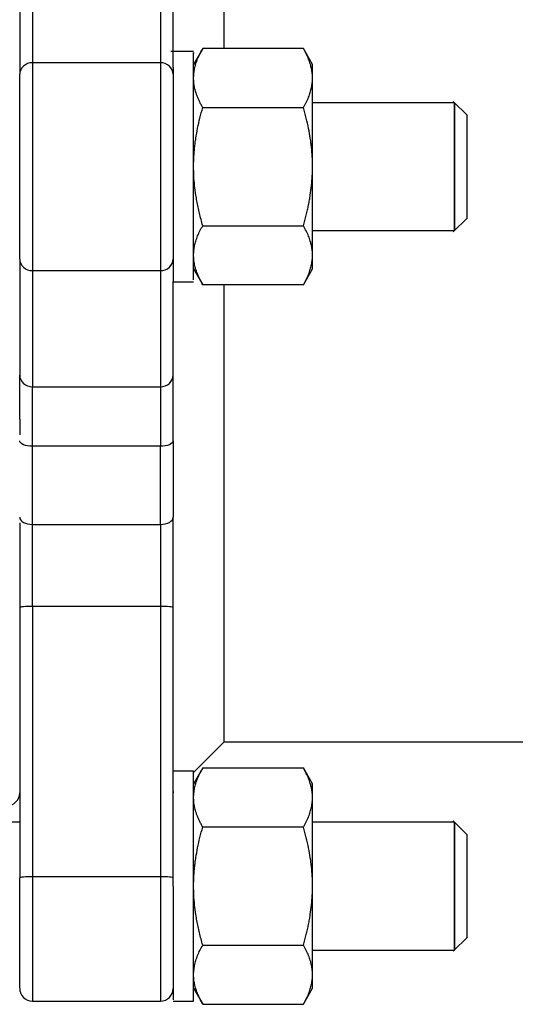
# Model space of a CAD drawing. Header units: millimetres. Extents: x -155 to 220, y -100 to 132.
# Tile 9 of 12: x 40 to 79, y -66 to 11. Entities that reach past the tile are written whole.
import ezdxf

# ---------------------------------------------------------------- set-up
doc = ezdxf.new("R2010")
doc.units = ezdxf.units.MM

msp = doc.modelspace()

# ---------------------------------------------------------------- linework, layer by layer
at = {"color": 7, "linetype": 'Continuous', "lineweight": 25}
for p, q in [((41, 17.22), (41, 8.134)), ((51, 17.22), (51, 8.134)), ((40, 16.316), (40, 7.23)), ((52, 8.995), (52, 16.316)), ((54.32, 9.246), (53.595, 7.991)), ((62.905, 7.991), (62.18, 9.246)), ((53.6, 9), (51.829, 9)), ((62.185, 9.238), (54.315, 9.238)), ((51, 8.134), (41, 8.134)), ((74, 5), (62.9, 5)), ((75.005, 3.995), (73.899, 5.101)), ((54.315, 4.619), (62.185, 4.619)), ((75, -4), (75, 0)), ((54.315, -4.619), (62.185, -4.619)), ((73.899, -5.101), (75.005, -3.995)), ((62.9, -5), (74, -5)), ((40, -7.23), (40, -16.316)), ((41, -8.134), (51, -8.134)), ((41, -8.134), (41, -17.22)), ((51, -8.134), (51, -17.22)), ((53.595, -7.991), (54.32, -9.246)), ((62.18, -9.246), (62.905, -7.991)), ((52, -16.316), (52, -8.995)), ((52, -9), (53.6, -9)), ((62.185, -9.238), (54.315, -9.238)), ((41, -17.22), (51, -17.22)), ((51, -21.881), (41, -21.881)), ((41, -27.994), (51, -27.994)), ((40, -34.486), (40, -55.642)), ((51, -34.404), (41, -34.404)), ((41, -34.404), (41, -55.561)), ((51, -34.404), (51, -55.561)), ((52, -51.533), (52, -34.486)), ((53.6, -47.4), (56, -45)), ((56, -45), (121, -45)), ((53.6, -47.292), (52, -47.292)), ((54.32, -47.045), (53.595, -48.3)), ((62.185, -47.054), (54.315, -47.054)), ((62.905, -48.3), (62.18, -47.045)), ((40, -51.292), (-40, -51.292)), ((74, -51.292), (62.9, -51.292)), ((75.005, -52.297), (73.899, -51.191)), ((62.185, -51.673), (54.315, -51.673)), ((51, -55.561), (41, -55.561)), ((53.6, -65.292), (53.6, -56.292)), ((75, -60.292), (75, -56.292)), ((73.899, -61.393), (75.005, -60.287)), ((54.315, -60.91), (62.185, -60.91)), ((62.9, -61.292), (74, -61.292)), ((53.595, -64.283), (54.32, -65.538)), ((62.18, -65.538), (62.905, -64.283)), ((41, -65.292), (51.005, -65.292)), ((52, -65.292), (53.6, -65.292)), ((54.315, -65.529), (62.185, -65.529))]:
    msp.add_line(p, q, dxfattribs=at)
for centre, start, end in [((39, -49), 270.01874, 0), ((41, -64.292), 180, 269.59457), ((51, -64.292), 270, 0)]:
    msp.add_arc(centre, 1, start, end, dxfattribs=at)
for points, knots in [([(56, 9.238), (56, 10.044), (56, 12.782), (56, 17.264), (56, 22.566), (56, 27.472), (56, 31.911), (56, 35.803), (56, 39.082), (56, 41.696), (56, 43.582), (56, 44.777), (56, 44.926), (56, 45)], [0, 0, 0, 0, 0.04006, 0.136054, 0.232048, 0.328042, 0.424036, 0.52003, 0.616024, 0.712018, 0.808012, 0.904006, 1, 1, 1, 1]), ([(52, 7.794), (52, 8.166), (52, 8.866), (52, 8.932), (52, 8.963)], [0, 0, 0, 0, 0.531877, 1, 1, 1, 1]), ([(53.6, 6.928), (53.601, 6.99), (53.603, 7.113), (53.618, 7.298), (53.642, 7.482), (53.676, 7.667), (53.72, 7.854), (53.794, 8.11), (53.911, 8.436), (54.091, 8.836), (54.239, 9.102), (54.315, 9.238)], [0, 0, 0, 0, 0.0791518, 0.1579014, 0.2366301, 0.3157119, 0.395509, 0.4763687, 0.6463658, 0.8202225, 1, 1, 1, 1]), ([(53.6, 7.794), (53.6, 8.34), (53.6, 9.068), (53.6, 8.891), (53.6, 8.847)], [0, 0, 0, 0, 0.750538, 1, 1, 1, 1]), ([(62.9, 6.928), (62.899, 6.989), (62.897, 7.111), (62.882, 7.294), (62.858, 7.479), (62.824, 7.664), (62.78, 7.851), (62.708, 8.105), (62.591, 8.43), (62.411, 8.831), (62.262, 9.1), (62.185, 9.238)], [0, 0, 0, 0, 0.077662, 0.155878, 0.234699, 0.31418, 0.39437, 0.475319, 0.642364, 0.817152, 1, 1, 1, 1]), ([(41, 8.134), (40.738, 8.134), (40.478, 8.036), (40.108, 7.702), (40, 7.467), (40, 7.23)], [0, 0, 0, 0, 0.5, 0.5, 1, 1, 1, 1]), ([(41, 8.134), (41, 7.771), (41, 7.301), (41, 6.179), (41, 5.528), (41, 4.098), (41, 3.318), (41, 1.693), (41, 0.846), (41, -0.846), (41, -1.693), (41, -3.318), (41, -4.098), (41, -5.528), (41, -6.179), (41, -7.301), (41, -7.771), (41, -8.134)], [0, 0, 0, 0, 0.125, 0.125, 0.25, 0.25, 0.375, 0.375, 0.5, 0.5, 0.625, 0.625, 0.75, 0.75, 0.875, 0.875, 1, 1, 1, 1]), ([(51, 8.134), (51, 7.771), (51, 7.301), (51, 6.179), (51, 5.528), (51, 4.098), (51, 3.318), (51, 1.693), (51, 0.846), (51, -0.846), (51, -1.693), (51, -3.318), (51, -4.098), (51, -5.528), (51, -6.179), (51, -7.301), (51, -7.771), (51, -8.134)], [0, 0, 0, 0, 0.125, 0.125, 0.25, 0.25, 0.375, 0.375, 0.5, 0.5, 0.625, 0.625, 0.75, 0.75, 0.875, 0.875, 1, 1, 1, 1]), ([(52, 7.23), (52, 7.467), (51.892, 7.702), (51.522, 8.036), (51.262, 8.134), (51, 8.134)], [0, 0, 0, 0, 0.5, 0.5, 1, 1, 1, 1]), ([(52, 7.794), (52, 7.214), (52, 6.053), (52, 3.426), (52, 0.487), (52, -2.52), (52, -5.255), (52, -7.395), (52, -8.771), (52, -8.896), (52, -8.956)], [0, 0, 0, 0, 0.126591, 0.253181, 0.379772, 0.506362, 0.632953, 0.759543, 0.886134, 1, 1, 1, 1]), ([(53.6, -8.847), (53.6, -8.848), (53.6, -8.85), (53.6, -7.292), (53.6, -4.627), (53.6, -1.199), (53.6, 2.375), (53.6, 5.676), (53.6, 7.088), (53.6, 7.794)], [0, 0, 0, 0, 0.100129, 0.250108, 0.400086, 0.550065, 0.700043, 0.850022, 1, 1, 1, 1]), ([(62.9, 6.928), (62.9, 7.277), (62.9, 7.547), (62.9, 7.908), (62.9, 8), (62.9, 8)], [0, 0, 0, 0, 0.5, 0.5, 1, 1, 1, 1]), ([(40, -7.23), (40, -7.189), (40, -7.106), (40, -6.972), (40, -6.829), (40, -6.679), (40, -6.519), (40, -6.352), (40, -6.176), (40, -5.809), (40, -5.204), (40, -4.292), (40, -3.297), (40, -2.235), (40, -1.129), (40, 0), (40, 1.128), (40, 2.234), (40, 3.296), (40, 4.292), (40, 5.204), (40, 5.876), (40, 6.355), (40, 6.682), (40, 6.978), (40, 7.146), (40, 7.23)], [0, 0, 0, 0, 0.015699, 0.031341, 0.046945, 0.06253, 0.078116, 0.093722, 0.109369, 0.125075, 0.187549, 0.250053, 0.312527, 0.375031, 0.437505, 0.50001, 0.562483, 0.624988, 0.687461, 0.749966, 0.812439, 0.874944, 0.90628, 0.937464, 0.968652, 1, 1, 1, 1]), ([(54.315, 4.619), (54.268, 4.701), (54.177, 4.863), (54.055, 5.105), (53.946, 5.344), (53.852, 5.582), (53.757, 5.863), (53.672, 6.188), (53.611, 6.558), (53.604, 6.805), (53.6, 6.928)], [0, 0, 0, 0, 0.108905, 0.215405, 0.319899, 0.422835, 0.52471, 0.684997, 0.842454, 1, 1, 1, 1]), ([(62.185, 4.619), (62.225, 4.688), (62.302, 4.825), (62.408, 5.03), (62.503, 5.232), (62.588, 5.429), (62.662, 5.624), (62.747, 5.877), (62.827, 6.189), (62.889, 6.56), (62.896, 6.806), (62.9, 6.928)], [0, 0, 0, 0, 0.092233, 0.182434, 0.270638, 0.356885, 0.441214, 0.523668, 0.685097, 0.843735, 1, 1, 1, 1]), ([(62.9, 0), (62.9, 0.698), (62.9, 1.396), (62.9, 2.745), (62.9, 3.395), (62.9, 4.605), (62.9, 5.163), (62.9, 6.151), (62.9, 6.579), (62.9, 6.928)], [0, 0, 0, 0, 0.25, 0.25, 0.5, 0.5, 0.75, 0.75, 1, 1, 1, 1]), ([(74, 0), (74, 0.654), (74, 1.309), (74, 2.518), (74, 3.073), (74, 3.998), (74, 4.369), (74, 4.87), (74, 5), (74, 5), (74, 4.87), (74, 4.369), (74, 3.998), (74, 3.073), (74, 2.518), (74, 1.309), (74, 0.654), (74, -0.654), (74, -1.309), (74, -2.518), (74, -3.073), (74, -3.998), (74, -4.369), (74, -4.87), (74, -5), (74, -5), (74, -4.87), (74, -4.369), (74, -3.998), (74, -3.073), (74, -2.518), (74, -1.309), (74, -0.654), (74, 0)], [0, 0, 0, 0, 0.0625, 0.0625, 0.125, 0.125, 0.1875, 0.1875, 0.25, 0.25, 0.3125, 0.3125, 0.375, 0.375, 0.4375, 0.4375, 0.5, 0.5, 0.5625, 0.5625, 0.625, 0.625, 0.6875, 0.6875, 0.75, 0.75, 0.8125, 0.8125, 0.875, 0.875, 0.9375, 0.9375, 1, 1, 1, 1]), ([(53.6, 0), (53.601, 0.124), (53.603, 0.371), (53.618, 0.74), (53.642, 1.109), (53.676, 1.479), (53.72, 1.851), (53.794, 2.363), (53.911, 3.017), (54.091, 3.815), (54.239, 4.348), (54.315, 4.619)], [0, 0, 0, 0, 0.079152, 0.157901, 0.23663, 0.315712, 0.395509, 0.476369, 0.646366, 0.820223, 1, 1, 1, 1]), ([(62.9, 0), (62.899, 0.121), (62.897, 0.365), (62.882, 0.732), (62.858, 1.101), (62.824, 1.472), (62.78, 1.845), (62.708, 2.353), (62.591, 3.004), (62.411, 3.805), (62.262, 4.343), (62.185, 4.619)], [0, 0, 0, 0, 0.0776624, 0.1558776, 0.2346992, 0.3141796, 0.3943697, 0.4753193, 0.6423617, 0.8171499, 1, 1, 1, 1]), ([(75, 0), (75, 0.524), (75, 1.047), (75, 2.014), (75, 2.458), (75, 3.199), (75, 3.495), (75, 3.896), (75, 4), (75, 4)], [0, 0, 0, 0, 0.25, 0.25, 0.5, 0.5, 0.75, 0.75, 1, 1, 1, 1]), ([(54.315, -4.619), (54.268, -4.455), (54.177, -4.131), (54.055, -3.646), (53.946, -3.167), (53.852, -2.693), (53.757, -2.13), (53.672, -1.48), (53.611, -0.739), (53.604, -0.246), (53.6, 0)], [0, 0, 0, 0, 0.108905, 0.215406, 0.319899, 0.422835, 0.52471, 0.684997, 0.842454, 1, 1, 1, 1]), ([(62.185, -4.619), (62.225, -4.48), (62.302, -4.206), (62.408, -3.796), (62.503, -3.393), (62.588, -2.998), (62.662, -2.609), (62.747, -2.103), (62.827, -1.479), (62.889, -0.737), (62.896, -0.244), (62.9, 0)], [0, 0, 0, 0, 0.092233, 0.182434, 0.270638, 0.356885, 0.441214, 0.523668, 0.685097, 0.843735, 1, 1, 1, 1]), ([(62.9, -6.928), (62.9, -6.579), (62.9, -6.151), (62.9, -5.163), (62.9, -4.605), (62.9, -3.395), (62.9, -2.745), (62.9, -1.396), (62.9, -0.698), (62.9, 0)], [0, 0, 0, 0, 0.25, 0.25, 0.5, 0.5, 0.75, 0.75, 1, 1, 1, 1]), ([(53.6, -6.928), (53.601, -6.866), (53.603, -6.743), (53.618, -6.558), (53.642, -6.373), (53.676, -6.188), (53.72, -6.002), (53.794, -5.747), (53.911, -5.42), (54.091, -5.02), (54.239, -4.754), (54.315, -4.619)], [0, 0, 0, 0, 0.079152, 0.157901, 0.23663, 0.315712, 0.395509, 0.476369, 0.646366, 0.820223, 1, 1, 1, 1]), ([(62.9, -6.928), (62.899, -6.868), (62.897, -6.746), (62.882, -6.562), (62.858, -6.378), (62.824, -6.192), (62.78, -6.005), (62.708, -5.751), (62.591, -5.426), (62.411, -5.026), (62.262, -4.757), (62.185, -4.619)], [0, 0, 0, 0, 0.077662, 0.155878, 0.234699, 0.31418, 0.39437, 0.475319, 0.642364, 0.817152, 1, 1, 1, 1]), ([(54.315, -9.238), (54.268, -9.156), (54.177, -8.994), (54.055, -8.751), (53.946, -8.512), (53.852, -8.275), (53.757, -7.993), (53.672, -7.668), (53.611, -7.297), (53.604, -7.051), (53.6, -6.928)], [0, 0, 0, 0, 0.108905, 0.215405, 0.319899, 0.422835, 0.52471, 0.684997, 0.842454, 1, 1, 1, 1]), ([(62.185, -9.238), (62.225, -9.168), (62.302, -9.031), (62.408, -8.826), (62.503, -8.625), (62.588, -8.427), (62.662, -8.233), (62.747, -7.98), (62.827, -7.668), (62.889, -7.296), (62.896, -7.05), (62.9, -6.928)], [0, 0, 0, 0, 0.092233, 0.182434, 0.270638, 0.356885, 0.441214, 0.523668, 0.685097, 0.843735, 1, 1, 1, 1]), ([(62.9, -8), (62.9, -8), (62.9, -7.908), (62.9, -7.547), (62.9, -7.277), (62.9, -6.928)], [0, 0, 0, 0, 0.5, 0.5, 1, 1, 1, 1]), ([(40, -7.23), (40, -7.467), (40.108, -7.702), (40.478, -8.036), (40.738, -8.134), (41, -8.134)], [0, 0, 0, 0, 0.5, 0.5, 1, 1, 1, 1]), ([(51, -8.134), (51.262, -8.134), (51.522, -8.036), (51.892, -7.702), (52, -7.467), (52, -7.23)], [0, 0, 0, 0, 0.5, 0.5, 1, 1, 1, 1]), ([(56, -45), (56, -44.926), (56, -44.777), (56, -43.582), (56, -41.696), (56, -39.082), (56, -35.803), (56, -31.911), (56, -27.472), (56, -22.566), (56, -17.264), (56, -12.782), (56, -10.044), (56, -9.238)], [0, 0, 0, 0, 0.095994, 0.191988, 0.287982, 0.383976, 0.47997, 0.575964, 0.671958, 0.767952, 0.863946, 0.95994, 1, 1, 1, 1]), ([(40, -19.756), (40, -19.678), (40, -19.522), (40, -19.294), (40, -19.071), (40, -18.853), (40, -18.64), (40, -18.281), (40, -17.8), (40, -17.299), (40, -16.902), (40, -16.59), (40, -16.408), (40, -16.316)], [0, 0, 0, 0, 0.053487, 0.106915, 0.160322, 0.213746, 0.267224, 0.320795, 0.490531, 0.660369, 0.773617, 0.886708, 1, 1, 1, 1]), ([(40, -16.316), (40, -16.553), (40.108, -16.788), (40.478, -17.123), (40.738, -17.22), (41, -17.22)], [0, 0, 0, 0, 0.5, 0.5, 1, 1, 1, 1]), ([(51, -17.22), (51.262, -17.22), (51.522, -17.123), (51.892, -16.788), (52, -16.553), (52, -16.316)], [0, 0, 0, 0, 0.5, 0.5, 1, 1, 1, 1]), ([(52, -21.444), (52, -20.33), (52, -19.309), (52, -17.567), (52, -16.846), (52, -16.316)], [0, 0, 0, 0, 0.5, 0.5, 1, 1, 1, 1]), ([(41, -21.881), (41, -20.869), (41, -19.941), (41, -18.357), (41, -17.702), (41, -17.22)], [0, 0, 0, 0, 0.5, 0.5, 1, 1, 1, 1]), ([(51, -17.22), (51, -17.702), (51, -18.357), (51, -19.941), (51, -20.869), (51, -21.881)], [0, 0, 0, 0, 0.5, 0.5, 1, 1, 1, 1]), ([(41, -21.881), (40.738, -21.881), (40.478, -21.834), (40.108, -21.672), (40, -21.558), (40, -21.444)], [0, 0, 0, 0, 0.5, 0.5, 1, 1, 1, 1]), ([(52, -21.444), (52, -21.558), (51.892, -21.672), (51.522, -21.834), (51.262, -21.881), (51, -21.881)], [0, 0, 0, 0, 0.5, 0.5, 1, 1, 1, 1]), ([(40, -27.434), (40, -27.581), (40.108, -27.726), (40.478, -27.934), (40.738, -27.994), (41, -27.994)], [0, 0, 0, 0, 0.5, 0.5, 1, 1, 1, 1]), ([(51, -27.994), (51.262, -27.994), (51.522, -27.934), (51.892, -27.726), (52, -27.581), (52, -27.434)], [0, 0, 0, 0, 0.5, 0.5, 1, 1, 1, 1]), ([(52, -34.486), (52, -33.251), (52, -32), (52, -29.604), (52, -28.46), (52, -27.434)], [0, 0, 0, 0, 0.5, 0.5, 1, 1, 1, 1]), ([(40, -27.877), (40, -28.86), (40, -29.937), (40, -32.177), (40, -33.339), (40, -34.486)], [0, 0, 0, 0, 0.5, 0.5, 1, 1, 1, 1]), ([(41, -34.404), (41, -33.282), (41, -32.145), (41, -29.967), (41, -28.927), (41, -27.994)], [0, 0, 0, 0, 0.5, 0.5, 1, 1, 1, 1]), ([(51, -27.994), (51, -28.927), (51, -29.967), (51, -32.145), (51, -33.282), (51, -34.404)], [0, 0, 0, 0, 0.5, 0.5, 1, 1, 1, 1]), ([(41, -34.404), (40.738, -34.404), (40.478, -34.413), (40.108, -34.443), (40, -34.464), (40, -34.486)], [0, 0, 0, 0, 0.5, 0.5, 1, 1, 1, 1]), ([(52, -34.486), (52, -34.464), (51.892, -34.443), (51.522, -34.413), (51.262, -34.404), (51, -34.404)], [0, 0, 0, 0, 0.5, 0.5, 1, 1, 1, 1]), ([(53.6, -49.363), (53.601, -49.302), (53.603, -49.178), (53.618, -48.994), (53.642, -48.809), (53.676, -48.624), (53.72, -48.438), (53.794, -48.182), (53.911, -47.855), (54.091, -47.456), (54.239, -47.189), (54.315, -47.054)], [0, 0, 0, 0, 0.079152, 0.157901, 0.23663, 0.315712, 0.395509, 0.476369, 0.646366, 0.820223, 1, 1, 1, 1]), ([(53.6, -56.292), (53.6, -55.114), (53.6, -53.936), (53.6, -51.759), (53.6, -50.761), (53.6, -49.095), (53.6, -48.428), (53.6, -47.526), (53.6, -47.292), (53.6, -47.292)], [0, 0, 0, 0, 0.25, 0.25, 0.5, 0.5, 0.75, 0.75, 1, 1, 1, 1]), ([(62.9, -49.363), (62.899, -49.303), (62.897, -49.181), (62.882, -48.998), (62.858, -48.813), (62.824, -48.628), (62.78, -48.441), (62.708, -48.187), (62.591, -47.861), (62.411, -47.461), (62.262, -47.192), (62.185, -47.054)], [0, 0, 0, 0, 0.077662, 0.155878, 0.234699, 0.31418, 0.39437, 0.475319, 0.642364, 0.817152, 1, 1, 1, 1]), ([(62.9, -49.363), (62.9, -49.014), (62.9, -48.745), (62.9, -48.384), (62.9, -48.292), (62.9, -48.292)], [0, 0, 0, 0, 0.5, 0.5, 1, 1, 1, 1]), ([(62.9, -49.363), (62.9, -49.014), (62.9, -48.745), (62.9, -48.384), (62.9, -48.292), (62.9, -48.292)], [0, 0, 0, 0, 0.5, 0.5, 1, 1, 1, 1]), ([(54.315, -51.673), (54.268, -51.591), (54.177, -51.429), (54.055, -51.187), (53.946, -50.947), (53.852, -50.71), (53.757, -50.428), (53.672, -50.104), (53.611, -49.733), (53.604, -49.487), (53.6, -49.363)], [0, 0, 0, 0, 0.108905, 0.215405, 0.319899, 0.422835, 0.52471, 0.684997, 0.842454, 1, 1, 1, 1]), ([(62.185, -51.673), (62.225, -51.603), (62.302, -51.466), (62.408, -51.261), (62.503, -51.06), (62.588, -50.862), (62.662, -50.668), (62.747, -50.415), (62.827, -50.103), (62.889, -49.732), (62.896, -49.486), (62.9, -49.363)], [0, 0, 0, 0, 0.092233, 0.182434, 0.270638, 0.356885, 0.441214, 0.523668, 0.685097, 0.843735, 1, 1, 1, 1]), ([(62.9, -56.292), (62.9, -55.594), (62.9, -54.895), (62.9, -53.547), (62.9, -52.896), (62.9, -51.687), (62.9, -51.128), (62.9, -50.141), (62.9, -49.713), (62.9, -49.363)], [0, 0, 0, 0, 0.25, 0.25, 0.5, 0.5, 0.75, 0.75, 1, 1, 1, 1]), ([(52, -56.292), (52, -56.187), (52, -55.977), (52, -55.664), (52, -55.352), (52, -55.042), (52, -54.733), (52, -54.426), (52, -54.12), (52, -53.756), (52, -53.337), (52, -52.868), (52, -52.41), (52, -51.963), (52, -51.677), (52, -51.533)], [0, 0, 0, 0, 0.062757, 0.125289, 0.187672, 0.249982, 0.312295, 0.374689, 0.437238, 0.500019, 0.60031, 0.700141, 0.799825, 0.899674, 1, 1, 1, 1]), ([(74, -56.292), (74, -55.637), (74, -54.983), (74, -53.774), (74, -53.219), (74, -52.293), (74, -51.923), (74, -51.422), (74, -51.292), (74, -51.292), (74, -51.422), (74, -51.923), (74, -52.293), (74, -53.219), (74, -53.774), (74, -54.983), (74, -55.637), (74, -56.946), (74, -57.6), (74, -58.81), (74, -59.364), (74, -60.29), (74, -60.661), (74, -61.162), (74, -61.292), (74, -61.292), (74, -61.162), (74, -60.661), (74, -60.29), (74, -59.364), (74, -58.81), (74, -57.6), (74, -56.946), (74, -56.292)], [0, 0, 0, 0, 0.0625, 0.0625, 0.125, 0.125, 0.1875, 0.1875, 0.25, 0.25, 0.3125, 0.3125, 0.375, 0.375, 0.4375, 0.4375, 0.5, 0.5, 0.5625, 0.5625, 0.625, 0.625, 0.6875, 0.6875, 0.75, 0.75, 0.8125, 0.8125, 0.875, 0.875, 0.9375, 0.9375, 1, 1, 1, 1]), ([(53.6, -56.292), (53.601, -56.168), (53.603, -55.921), (53.618, -55.551), (53.642, -55.182), (53.676, -54.813), (53.72, -54.44), (53.794, -53.929), (53.911, -53.275), (54.091, -52.476), (54.239, -51.944), (54.315, -51.673)], [0, 0, 0, 0, 0.079152, 0.157901, 0.23663, 0.315712, 0.395509, 0.476369, 0.646366, 0.820223, 1, 1, 1, 1]), ([(62.9, -56.292), (62.899, -56.17), (62.897, -55.927), (62.882, -55.56), (62.858, -55.191), (62.824, -54.82), (62.78, -54.446), (62.708, -53.938), (62.591, -53.288), (62.411, -52.487), (62.262, -51.948), (62.185, -51.673)], [0, 0, 0, 0, 0.077662, 0.155878, 0.234699, 0.31418, 0.39437, 0.475319, 0.642362, 0.81715, 1, 1, 1, 1]), ([(75, -56.292), (75, -55.768), (75, -55.245), (75, -54.277), (75, -53.833), (75, -53.093), (75, -52.797), (75, -52.396), (75, -52.292), (75, -52.292)], [0, 0, 0, 0, 0.25, 0.25, 0.5, 0.5, 0.75, 0.75, 1, 1, 1, 1]), ([(41, -55.561), (40.738, -55.561), (40.478, -55.57), (40.108, -55.6), (40, -55.621), (40, -55.642)], [0, 0, 0, 0, 0.5, 0.5, 1, 1, 1, 1]), ([(40, -64.253), (40, -64.224), (40, -64.161), (40, -63.302), (40, -61.909), (40, -60.056), (40, -57.907), (40, -56.397), (40, -55.642)], [0, 0, 0, 0, 0.146762, 0.31741, 0.488057, 0.658705, 0.829352, 1, 1, 1, 1]), ([(52, -55.642), (52, -55.621), (51.892, -55.6), (51.522, -55.57), (51.262, -55.561), (51, -55.561)], [0, 0, 0, 0, 0.5, 0.5, 1, 1, 1, 1]), ([(52, -56.292), (52, -57.285), (52, -59.273), (52, -61.938), (52, -63.956), (52, -65.149), (52, -65.183), (52, -65.197)], [0, 0, 0, 0, 0.210964, 0.421929, 0.632893, 0.843857, 1, 1, 1, 1]), ([(54.315, -60.91), (54.268, -60.747), (54.177, -60.423), (54.055, -59.938), (53.946, -59.459), (53.852, -58.985), (53.757, -58.422), (53.672, -57.771), (53.611, -57.03), (53.604, -56.538), (53.6, -56.292)], [0, 0, 0, 0, 0.108905, 0.215406, 0.319899, 0.422835, 0.52471, 0.684997, 0.842454, 1, 1, 1, 1]), ([(62.185, -60.91), (62.225, -60.772), (62.302, -60.497), (62.408, -60.088), (62.503, -59.685), (62.588, -59.289), (62.662, -58.901), (62.747, -58.395), (62.827, -57.771), (62.889, -57.028), (62.896, -56.536), (62.9, -56.292)], [0, 0, 0, 0, 0.092233, 0.182434, 0.270638, 0.356885, 0.441214, 0.523668, 0.685097, 0.843735, 1, 1, 1, 1]), ([(62.9, -63.22), (62.9, -62.871), (62.9, -62.442), (62.9, -61.455), (62.9, -60.896), (62.9, -59.687), (62.9, -59.037), (62.9, -57.688), (62.9, -56.99), (62.9, -56.292)], [0, 0, 0, 0, 0.25, 0.25, 0.5, 0.5, 0.75, 0.75, 1, 1, 1, 1]), ([(53.6, -63.22), (53.601, -63.158), (53.603, -63.034), (53.618, -62.849), (53.642, -62.665), (53.676, -62.48), (53.72, -62.294), (53.794, -62.038), (53.911, -61.711), (54.091, -61.312), (54.239, -61.046), (54.315, -60.91)], [0, 0, 0, 0, 0.079152, 0.157901, 0.23663, 0.315712, 0.395509, 0.476369, 0.646366, 0.820223, 1, 1, 1, 1]), ([(62.9, -63.22), (62.899, -63.159), (62.897, -63.037), (62.882, -62.854), (62.858, -62.67), (62.824, -62.484), (62.78, -62.297), (62.708, -62.043), (62.591, -61.718), (62.411, -61.318), (62.262, -61.048), (62.185, -60.91)], [0, 0, 0, 0, 0.077662, 0.155878, 0.234699, 0.31418, 0.39437, 0.475319, 0.642364, 0.817152, 1, 1, 1, 1]), ([(40, -64.285), (40, -64.247), (40, -64.208), (40, -63.86), (40, -63.851)], [0, 0, 0, 0, 0.972942, 1, 1, 1, 1]), ([(54.315, -65.529), (54.268, -65.447), (54.177, -65.285), (54.055, -65.043), (53.946, -64.803), (53.852, -64.566), (53.757, -64.285), (53.672, -63.959), (53.611, -63.589), (53.604, -63.343), (53.6, -63.22)], [0, 0, 0, 0, 0.1089051, 0.2154052, 0.3198991, 0.4228352, 0.5247104, 0.6849975, 0.8424538, 1, 1, 1, 1]), ([(62.185, -65.529), (62.225, -65.46), (62.302, -65.323), (62.408, -65.118), (62.503, -64.917), (62.588, -64.719), (62.662, -64.525), (62.747, -64.271), (62.827, -63.959), (62.889, -63.588), (62.896, -63.342), (62.9, -63.22)], [0, 0, 0, 0, 0.092233, 0.182434, 0.270638, 0.356885, 0.441214, 0.523668, 0.685097, 0.843735, 1, 1, 1, 1]), ([(62.9, -64.292), (62.9, -64.292), (62.9, -64.2), (62.9, -63.838), (62.9, -63.569), (62.9, -63.22)], [0, 0, 0, 0, 0.5, 0.5, 1, 1, 1, 1])]:
    msp.add_open_spline(points, degree=3, knots=knots, dxfattribs=at)
for points in [[(40, -19.756), (40, -20.15), (40, -20.562), (40, -20.99)], [(52, -21.444), (52, -23.519), (52, -25.522), (52, -27.434)], [(41, -27.994), (41, -26.043), (41, -23.999), (41, -21.881)], [(51, -27.994), (51, -26.043), (51, -23.999), (51, -21.881)], [(52, -48.878), (52, -49.041), (52, -49.041), (52, -48.878)]]:
    msp.add_open_spline(points, degree=3, dxfattribs=at)
at = {"color": 1, "linetype": 'Continuous', "lineweight": 25}
for points, knots in [([(41, -55.561), (41, -56.41), (41, -58.109), (41, -60.527), (41, -62.611), (41, -64.178), (41, -65.143), (41, -65.215), (41, -65.248)], [0, 0, 0, 0, 0.170748, 0.341496, 0.512245, 0.682993, 0.853741, 1, 1, 1, 1]), ([(51, -55.561), (51, -56.41), (51, -58.109), (51, -60.527), (51, -62.611), (51, -64.178), (51, -65.143), (51, -65.215), (51, -65.248)], [0, 0, 0, 0, 0.1707482, 0.3414965, 0.5122447, 0.682993, 0.8537412, 1, 1, 1, 1])]:
    msp.add_open_spline(points, degree=3, knots=knots, dxfattribs=at)

doc.saveas('drawing.dxf')
